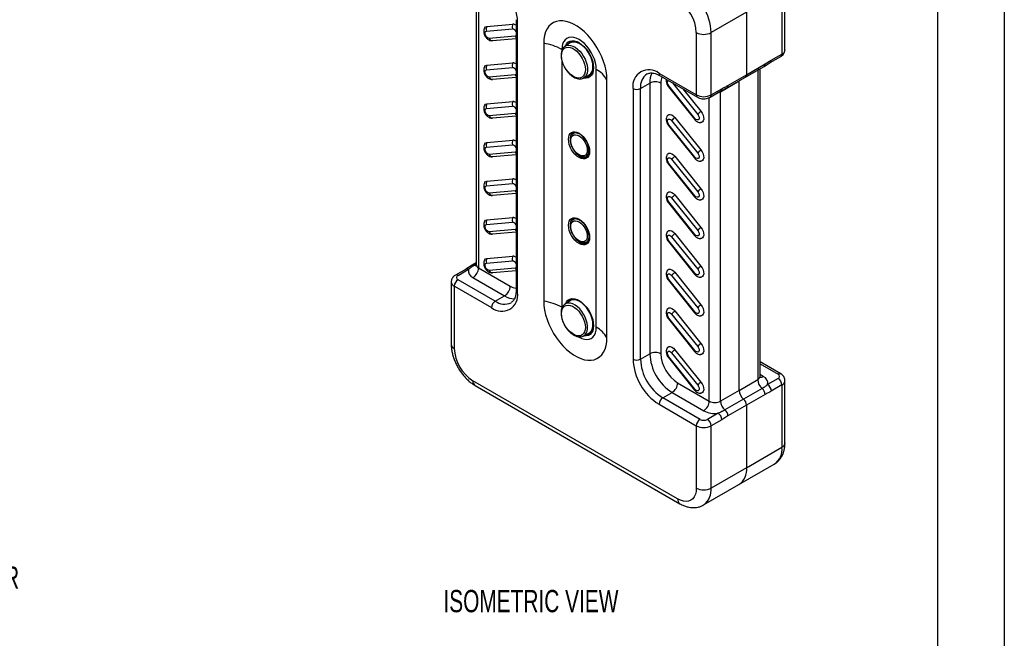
# Model space of a CAD drawing. Header units: millimetres. Extents: x 0 to 559, y 0 to 432.
# Tile 4 of 5: x 372 to 559, y 221 to 339. Entities that reach past the tile are written whole.
import ezdxf

# ---------------------------------------------------------------- set-up
doc = ezdxf.new("R2010")
doc.units = ezdxf.units.MM
doc.header["$LTSCALE"] = 2
doc.layers.add('DIMENSIONS', color=140, linetype='Continuous', lineweight=25)
doc.layers.add('TEXT', color=140, linetype='Continuous', lineweight=25)
doc.styles.add('SLDTEXTSTYLE0', font='TXT', dxfattribs={"width": 0.7})

msp = doc.modelspace()

# ---------------------------------------------------------------- linework, layer by layer
at = {"color": 7, "linetype": 'Continuous'}
msp.add_line((558.8, 431.81), (558.8, 0.01), dxfattribs=at)
for p, q in [((458.49, 348.33), (458.49, 292.27)), ((458.92, 348.07), (458.92, 291.66)), ((517.14, 333.1), (517.14, 344.94)), ((516.55, 344.13), (516.55, 332.29)), ((466.06, 338.82), (466.06, 287.37)), ((509.84, 340.25), (503.12, 336.37)), ((509.84, 340.25), (509.84, 328.37)), ((460.42, 336.65), (465.37, 337.09)), ((460.52, 337.53), (465.47, 337.97)), ((466.35, 286.97), (466.35, 338.41)), ((465.91, 335.71), (460.96, 335.27)), ((461.58, 334.79), (461.34, 334.81)), ((466.06, 335.19), (461.58, 334.79)), ((466.06, 335.77), (465.91, 335.71)), ((500.29, 336.37), (500.29, 324.53)), ((503.12, 324.53), (503.12, 336.37)), ((471.3, 334.33), (471.3, 285.33)), ((474.74, 333.15), (474.74, 332.95)), ((475.34, 333.76), (475.38, 333.79)), ((476.36, 334.39), (475.38, 333.79)), ((474.74, 331.07), (474.74, 284.16)), ((513.37, 330.41), (514.54, 331.13)), ((514.34, 330.67), (516.35, 331.83)), ((514.54, 331.13), (516.55, 332.29)), ((460.42, 329.3), (465.37, 329.74)), ((460.52, 330.18), (465.47, 330.62)), ((481.29, 280.38), (481.29, 329.38)), ((511.96, 329.22), (508.42, 327.18)), ((509.63, 327.91), (513.16, 329.95)), ((509.84, 328.37), (513.37, 330.41)), ((511.96, 329.22), (511.96, 329.25)), ((511.96, 329.22), (511.96, 270.43)), ((512.4, 271.05), (512.4, 329.51)), ((513.16, 329.95), (514.34, 330.67)), ((465.91, 328.36), (460.96, 327.92)), ((461.58, 327.45), (461.34, 327.46)), ((466.06, 327.85), (461.58, 327.45)), ((466.06, 328.42), (465.91, 328.36)), ((478.89, 327.72), (479.9, 328.26)), ((483.32, 278.39), (483.32, 327.39)), ((500.29, 324.53), (493.22, 328.61)), ((493.43, 328.15), (500.5, 324.07)), ((506.09, 325.87), (509.63, 327.91)), ((506.3, 326.33), (509.84, 328.37)), ((488.27, 325.75), (488.27, 274.31)), ((489.68, 325.75), (491.45, 326.77)), ((489.68, 274.31), (489.68, 325.75)), ((491.45, 326.77), (491.45, 275.33)), ((493.57, 326.77), (493.57, 275.33)), ((495.01, 326.05), (499.96, 319.89)), ((500.02, 320.07), (495.07, 326.22)), ((495.75, 326.82), (500.56, 320.83)), ((497.76, 325.65), (501.17, 321.41)), ((503.12, 324.53), (505.13, 325.69)), ((504.89, 325.14), (508.42, 327.18)), ((504.91, 325.23), (506.09, 325.87)), ((508.42, 327.18), (508.42, 327.21)), ((508.42, 268.39), (508.42, 327.18)), ((502.77, 266.35), (502.77, 324)), ((502.91, 324.07), (504.92, 325.23)), ((504.89, 325.22), (504.89, 325.14)), ((504.89, 266.35), (504.89, 325.14)), ((460.42, 321.95), (465.37, 322.39)), ((460.52, 322.83), (465.47, 323.27)), ((465.91, 321.01), (460.96, 320.57)), ((461.58, 320.1), (461.34, 320.12)), ((466.06, 320.5), (461.58, 320.1)), ((466.06, 321.07), (465.91, 321.01)), ((496.22, 320.21), (501.17, 314.06)), ((495.01, 318.7), (499.96, 312.54)), ((500.02, 312.72), (495.07, 318.87)), ((495.61, 319.64), (500.56, 313.48)), ((460.42, 314.6), (465.37, 315.04)), ((460.52, 315.48), (465.47, 315.92)), ((465.91, 313.66), (460.96, 313.22)), ((461.58, 312.75), (461.34, 312.77)), ((466.06, 313.15), (461.58, 312.75)), ((466.06, 313.72), (465.91, 313.66)), ((478.16, 312.87), (478.02, 312.63)), ((496.22, 312.86), (501.17, 306.71)), ((495.01, 311.35), (499.96, 305.19)), ((500.02, 305.37), (495.07, 311.52)), ((495.61, 312.29), (500.56, 306.13)), ((460.42, 307.25), (465.37, 307.7)), ((460.52, 308.13), (465.47, 308.58)), ((465.91, 306.31), (460.96, 305.87)), ((461.58, 305.4), (461.34, 305.42)), ((466.06, 305.8), (461.58, 305.4)), ((466.06, 306.37), (465.91, 306.31)), ((495.61, 304.94), (500.56, 298.78)), ((496.22, 305.52), (501.17, 299.36)), ((495.01, 304), (499.96, 297.84)), ((500.02, 298.02), (495.07, 304.18)), ((460.52, 300.78), (465.47, 301.23)), ((460.42, 299.9), (465.37, 300.35)), ((465.91, 298.96), (460.96, 298.52)), ((461.58, 298.05), (461.34, 298.07)), ((466.06, 298.45), (461.58, 298.05)), ((466.06, 299.02), (465.91, 298.96)), ((495.61, 297.59), (500.56, 291.43)), ((496.22, 298.17), (501.17, 292.01)), ((478.02, 296.3), (478.16, 296.54)), ((495.01, 296.65), (499.96, 290.49)), ((500.02, 290.67), (495.07, 296.83)), ((460.52, 293.43), (465.47, 293.88)), ((457.72, 292.16), (456.54, 291.44)), ((458.49, 292.6), (457.72, 292.16)), ((458.08, 292.17), (458.49, 292.41)), ((460.42, 292.56), (465.37, 293)), ((456.55, 291.44), (454.54, 290.28)), ((455.04, 290.23), (457.04, 291.39)), ((458.92, 291.66), (464.94, 288.19)), ((465.91, 291.62), (460.96, 291.17)), ((461.58, 290.7), (461.34, 290.72)), ((466.06, 291.1), (461.58, 290.7)), ((466.06, 291.67), (465.91, 291.62)), ((495.61, 290.24), (500.56, 284.08)), ((496.22, 290.82), (501.17, 284.66)), ((453.74, 289.01), (453.74, 277.17)), ((454.33, 276.35), (454.33, 288.19)), ((454.33, 288.19), (461.4, 284.11)), ((462.11, 285.33), (455.04, 289.41)), ((457.86, 289.82), (463.87, 286.35)), ((495.01, 289.3), (499.96, 283.15)), ((500.02, 283.32), (495.07, 289.48)), ((462.11, 285.33), (463.87, 286.35)), ((475.38, 284.8), (475.32, 284.76)), ((476.36, 285.4), (475.38, 284.8)), ((474.74, 284.16), (474.75, 284.03)), ((495.61, 282.89), (500.56, 276.73)), ((496.22, 283.47), (501.17, 277.31)), ((495.01, 281.95), (499.96, 275.8)), ((500.02, 275.97), (495.07, 282.13)), ((478.89, 278.72), (479.9, 279.27)), ((478.89, 278.72), (478.96, 278.77)), ((489.68, 274.31), (491.45, 275.33)), ((495.61, 275.54), (500.56, 269.39)), ((496.22, 276.12), (501.17, 269.96)), ((495.01, 274.61), (499.96, 268.45)), ((500.02, 268.62), (495.07, 274.78)), ((516.35, 271.5), (512.4, 273.78)), ((512.4, 273.44), (515.85, 271.45)), ((513.02, 271.05), (512.4, 271.4)), ((496.75, 247.77), (457.86, 270.23)), ((496.75, 269.82), (502.77, 266.35)), ((508.42, 268.39), (511.96, 270.43)), ((515.85, 270.64), (513.84, 269.48)), ((516.55, 269.41), (514.54, 268.25)), ((516.55, 269.41), (516.55, 257.57)), ((517.14, 258.39), (517.14, 270.23)), ((458.28, 269.31), (497.17, 246.86)), ((493.93, 266.96), (495.69, 267.98)), ((495.69, 267.98), (501.7, 264.51)), ((508.42, 268.39), (504.89, 266.35)), ((512.81, 268.74), (509.27, 266.7)), ((513.37, 267.62), (509.84, 265.58)), ((493.22, 265.74), (500.29, 261.66)), ((501, 262.88), (493.93, 266.96)), ((509.27, 266.7), (505.74, 264.66)), ((504.42, 264.04), (502.41, 262.88)), ((509.84, 265.58), (506.3, 263.53)), ((509.84, 265.58), (509.84, 253.69)), ((505.13, 262.82), (503.12, 261.66)), ((506.3, 263.53), (505.13, 262.82)), ((500.29, 261.66), (500.29, 249.82)), ((503.12, 249.82), (503.12, 261.66)), ((509.84, 253.69), (516.55, 257.57)), ((509.84, 253.69), (503.12, 249.82)), ((508.39, 250.49), (515.1, 254.37)), ((501.67, 246.61), (508.39, 250.49))]:
    msp.add_line(p, q)
at = {"flags": 128}
for points in [[(483.32, 327.39), (483.28, 328.22), (483.16, 329.08), (482.96, 329.97), (482.68, 330.87), (482.33, 331.77), (481.91, 332.66), (481.43, 333.52), (480.9, 334.35), (480.31, 335.13), (479.69, 335.85), (479.03, 336.51), (478.35, 337.09), (477.66, 337.58), (476.96, 337.99), (476.27, 338.29), (475.59, 338.5), (474.93, 338.6), (474.3, 338.6), (473.72, 338.5), (473.18, 338.29), (472.71, 337.98), (472.29, 337.57), (471.94, 337.07), (471.66, 336.49), (471.46, 335.83), (471.34, 335.11), (471.3, 334.33)], [(460.11, 337.27), (460.28, 337.45), (460.52, 337.53)], [(460.96, 335.27), (460.76, 335.3), (460.55, 335.44), (460.37, 335.65), (460.23, 335.92), (460.16, 336.18), (460.17, 336.42), (460.27, 336.58), (460.42, 336.65)], [(481.29, 329.38), (481.25, 329.99), (481.13, 330.64), (480.93, 331.3), (480.66, 331.96), (480.33, 332.6), (479.94, 333.21), (479.5, 333.77), (479.03, 334.27), (478.53, 334.7), (478.02, 335.04), (477.5, 335.29), (477.01, 335.44), (476.53, 335.49), (476.09, 335.43), (475.7, 335.27), (475.37, 335.01), (475.1, 334.66), (474.9, 334.23), (474.79, 333.72), (474.74, 333.15)], [(475.41, 333.81), (475.43, 333.85), (475.63, 334.24), (475.9, 334.53), (476.24, 334.73), (476.64, 334.82), (477.07, 334.8), (477.54, 334.68), (478.02, 334.45)], [(474.69, 331.96), (474.73, 332.42), (474.84, 332.82), (475.03, 333.14), (475.28, 333.38), (475.59, 333.53), (475.95, 333.58), (476.34, 333.53), (476.75, 333.38), (477.17, 333.14), (477.58, 332.81), (477.97, 332.41), (478.32, 331.95), (478.63, 331.45), (478.88, 330.92), (479.07, 330.38), (479.19, 329.85), (479.22, 329.34), (479.19, 328.88), (479.07, 328.48), (478.88, 328.16), (478.63, 327.92), (478.32, 327.77), (477.97, 327.72), (477.58, 327.77), (477.17, 327.92), (476.75, 328.16), (476.34, 328.49), (475.95, 328.89), (475.59, 329.35), (475.28, 329.86), (475.03, 330.39), (474.84, 330.93), (474.73, 331.46), (474.69, 331.96)], [(475.38, 333.79), (475.62, 333.9), (475.99, 333.97), (476.4, 333.94), (476.83, 333.8), (477.27, 333.57), (477.71, 333.24), (478.14, 332.84), (478.53, 332.37), (478.88, 331.85), (479.17, 331.3), (479.4, 330.72), (479.55, 330.15), (479.63, 329.6), (479.63, 329.09), (479.55, 328.63), (479.4, 328.24), (479.17, 327.93), (478.89, 327.72)], [(478.09, 334.41), (477.7, 334.58), (477.26, 334.7), (476.85, 334.72), (476.48, 334.63), (476.15, 334.44), (475.89, 334.16), (475.83, 334.07)], [(480.66, 329.9), (480.62, 330.42), (480.51, 330.98), (480.33, 331.54), (480.08, 332.1), (479.77, 332.63), (479.41, 333.13), (479.01, 333.57), (478.59, 333.94), (478.16, 334.24), (477.72, 334.44), (477.3, 334.56), (476.91, 334.57), (476.55, 334.49), (476.36, 334.39)], [(478.02, 334.45), (478.5, 334.12), (478.96, 333.71), (479.4, 333.23), (479.79, 332.68), (480.13, 332.09), (480.4, 331.48), (480.61, 330.86), (480.73, 330.25), (480.77, 329.67), (480.73, 329.14), (480.61, 328.68), (480.4, 328.29), (480.13, 328), (479.79, 327.8), (479.4, 327.71), (478.96, 327.73), (478.92, 327.73)], [(460.11, 329.92), (460.28, 330.1), (460.52, 330.18)], [(460.96, 327.92), (460.76, 327.95), (460.55, 328.09), (460.37, 328.31), (460.23, 328.57), (460.16, 328.83), (460.17, 329.07), (460.27, 329.23), (460.42, 329.3)], [(512.16, 329.37), (512.14, 329.36), (511.96, 329.22)], [(478.89, 327.72), (478.88, 327.71), (478.85, 327.7)], [(495.07, 326.22), (494.92, 326.47), (494.82, 326.74), (494.81, 326.99), (494.88, 327.18), (494.97, 327.26)], [(495.01, 326.05), (495.01, 326.05), (495.01, 326.08), (495.01, 326.12), (495.04, 326.17), (495.07, 326.22)], [(504.89, 325.14), (504.66, 325.03), (504.47, 324.97)], [(460.11, 322.58), (460.28, 322.75), (460.52, 322.83)], [(460.96, 320.57), (460.76, 320.61), (460.55, 320.74), (460.37, 320.96), (460.23, 321.22), (460.16, 321.49), (460.17, 321.72), (460.27, 321.88), (460.42, 321.95)], [(494.75, 320.57), (494.86, 320.7), (495.08, 320.81), (495.35, 320.82), (495.64, 320.71), (495.94, 320.51), (496.22, 320.21)], [(495.07, 318.87), (494.92, 319.12), (494.82, 319.39), (494.81, 319.64), (494.88, 319.83), (495.01, 319.93), (495.2, 319.93), (495.41, 319.83), (495.61, 319.64)], [(500.02, 320.07), (499.99, 320.01), (499.96, 319.96), (499.96, 319.92), (499.96, 319.9), (499.96, 319.89)], [(500.56, 320.83), (500.72, 320.58), (500.81, 320.31), (500.82, 320.06), (500.75, 319.87), (500.62, 319.77), (500.43, 319.77), (500.22, 319.87), (500.02, 320.07)], [(501.17, 321.41), (501.41, 321.05), (501.59, 320.67), (501.69, 320.28), (501.7, 319.92), (501.63, 319.63), (501.48, 319.41), (501.26, 319.3), (501.12, 319.28)], [(495.01, 318.7), (495.01, 318.7), (495.01, 318.73), (495.01, 318.77), (495.04, 318.82), (495.07, 318.87)], [(478.02, 312.63), (477.63, 312.9), (477.25, 313.24), (476.91, 313.66), (476.6, 314.12), (476.36, 314.61), (476.17, 315.12), (476.06, 315.61), (476.02, 316.09), (476.06, 316.51), (476.17, 316.88), (476.36, 317.17), (476.6, 317.38), (476.91, 317.49), (477.25, 317.51), (477.63, 317.42), (478.02, 317.24)], [(478.09, 317.2), (477.77, 317.33), (477.4, 317.41), (477.07, 317.38), (476.78, 317.25), (476.55, 317.01), (476.39, 316.7), (476.31, 316.3), (476.31, 315.86), (476.39, 315.37), (476.55, 314.87), (476.65, 314.64)], [(476.45, 315.84), (476.49, 316.21), (476.61, 316.53), (476.79, 316.76), (477.04, 316.91), (477.34, 316.95), (477.67, 316.89), (478.02, 316.74), (478.36, 316.49), (478.69, 316.17), (478.99, 315.78), (479.24, 315.35), (479.42, 314.9), (479.54, 314.46), (479.58, 314.03), (479.54, 313.65), (479.42, 313.34), (479.24, 313.1), (478.99, 312.96), (478.69, 312.92), (478.36, 312.97), (478.02, 313.13), (477.67, 313.37), (477.34, 313.7), (477.04, 314.08), (476.79, 314.51), (476.61, 314.96), (476.49, 315.41), (476.45, 315.84)], [(478.96, 312.74), (479.19, 312.77), (479.47, 312.9), (479.68, 313.12), (479.83, 313.42), (479.91, 313.79), (479.91, 314.22), (479.83, 314.68), (479.68, 315.15), (479.47, 315.62), (479.19, 316.06), (478.87, 316.46), (478.52, 316.79), (478.16, 317.05), (477.79, 317.22), (477.44, 317.29), (477.12, 317.26), (476.85, 317.13), (476.63, 316.91), (476.56, 316.79)], [(478.02, 317.24), (478.41, 316.97), (478.78, 316.62), (479.13, 316.21), (479.43, 315.75), (479.68, 315.26), (479.86, 314.75), (479.98, 314.25), (480.01, 313.78), (479.98, 313.35), (479.86, 312.99), (479.68, 312.69), (479.43, 312.49), (479.13, 312.37), (478.78, 312.36), (478.41, 312.45), (478.02, 312.63)], [(460.11, 315.23), (460.28, 315.4), (460.52, 315.48)], [(460.96, 313.22), (460.76, 313.26), (460.55, 313.39), (460.37, 313.61), (460.23, 313.87), (460.16, 314.14), (460.17, 314.37), (460.27, 314.53), (460.42, 314.6)], [(494.75, 313.22), (494.86, 313.35), (495.08, 313.46), (495.35, 313.47), (495.64, 313.36), (495.94, 313.16), (496.22, 312.86)], [(495.07, 311.52), (494.92, 311.77), (494.82, 312.05), (494.81, 312.29), (494.88, 312.48), (495.01, 312.59), (495.2, 312.58), (495.41, 312.48), (495.61, 312.29)], [(500.02, 312.72), (499.99, 312.66), (499.96, 312.61), (499.96, 312.57), (499.96, 312.55), (499.96, 312.54)], [(500.56, 313.48), (500.72, 313.23), (500.81, 312.96), (500.82, 312.71), (500.75, 312.52), (500.62, 312.42), (500.43, 312.42), (500.22, 312.52), (500.02, 312.72)], [(501.17, 314.06), (501.41, 313.7), (501.59, 313.32), (501.69, 312.93), (501.7, 312.58), (501.63, 312.28), (501.48, 312.06), (501.26, 311.95), (501.12, 311.93)], [(495.01, 311.35), (495.01, 311.36), (495.01, 311.38), (495.01, 311.42), (495.04, 311.47), (495.07, 311.52)], [(460.11, 307.88), (460.28, 308.05), (460.52, 308.13)], [(460.96, 305.87), (460.76, 305.91), (460.55, 306.04), (460.37, 306.26), (460.23, 306.52), (460.16, 306.79), (460.17, 307.02), (460.27, 307.18), (460.42, 307.25)], [(494.75, 305.87), (494.86, 306), (495.08, 306.11), (495.35, 306.12), (495.64, 306.01), (495.94, 305.81), (496.22, 305.52)], [(495.07, 304.18), (494.92, 304.43), (494.82, 304.7), (494.81, 304.95), (494.88, 305.14), (495.01, 305.24), (495.2, 305.24), (495.41, 305.13), (495.61, 304.94)], [(500.02, 305.37), (499.99, 305.31), (499.96, 305.26), (499.96, 305.23), (499.96, 305.2), (499.96, 305.19)], [(500.56, 306.13), (500.72, 305.88), (500.81, 305.61), (500.82, 305.36), (500.75, 305.17), (500.62, 305.07), (500.43, 305.07), (500.22, 305.18), (500.02, 305.37)], [(501.17, 306.71), (501.41, 306.36), (501.59, 305.97), (501.69, 305.58), (501.7, 305.23), (501.63, 304.93), (501.48, 304.71), (501.26, 304.6), (501.12, 304.58)], [(495.01, 304), (495.01, 304.01), (495.01, 304.03), (495.01, 304.07), (495.04, 304.12), (495.07, 304.18)], [(478.02, 296.3), (477.63, 296.57), (477.25, 296.91), (476.91, 297.33), (476.6, 297.79), (476.36, 298.28), (476.17, 298.79), (476.06, 299.28), (476.02, 299.76), (476.06, 300.18), (476.17, 300.55), (476.36, 300.84), (476.6, 301.05), (476.91, 301.16), (477.25, 301.17), (477.63, 301.09), (478.02, 300.91)], [(460.11, 300.53), (460.28, 300.71), (460.52, 300.78)], [(460.96, 298.52), (460.76, 298.56), (460.55, 298.69), (460.37, 298.91), (460.23, 299.17), (460.16, 299.44), (460.17, 299.67), (460.27, 299.84), (460.42, 299.9)], [(478.09, 300.87), (477.77, 301), (477.4, 301.08), (477.07, 301.05), (476.78, 300.91), (476.55, 300.68), (476.39, 300.37), (476.31, 299.97), (476.31, 299.53), (476.39, 299.04), (476.55, 298.54), (476.65, 298.31)], [(476.45, 299.5), (476.49, 299.88), (476.61, 300.2), (476.79, 300.43), (477.04, 300.58), (477.34, 300.62), (477.67, 300.56), (478.02, 300.41), (478.36, 300.16), (478.69, 299.84), (478.99, 299.45), (479.24, 299.02), (479.42, 298.57), (479.54, 298.12), (479.58, 297.7), (479.54, 297.32), (479.42, 297.01), (479.24, 296.77), (478.99, 296.63), (478.69, 296.59), (478.36, 296.64), (478.02, 296.8), (477.67, 297.04), (477.34, 297.37), (477.04, 297.75), (476.79, 298.18), (476.61, 298.63), (476.49, 299.08), (476.45, 299.5)], [(479.92, 297.67), (479.88, 298.11), (479.77, 298.58), (479.58, 299.06), (479.34, 299.52), (479.04, 299.94), (478.7, 300.31), (478.34, 300.6), (477.97, 300.81), (477.61, 300.93), (477.28, 300.96), (476.98, 300.88), (476.73, 300.7), (476.56, 300.47)], [(478.02, 300.91), (478.41, 300.64), (478.78, 300.29), (479.13, 299.88), (479.43, 299.42), (479.68, 298.93), (479.86, 298.42), (479.98, 297.92), (480.01, 297.45), (479.98, 297.02), (479.86, 296.65), (479.68, 296.36), (479.43, 296.16), (479.13, 296.04), (478.78, 296.03), (478.41, 296.12), (478.02, 296.3)], [(501.17, 299.36), (501.41, 299.01), (501.59, 298.62), (501.69, 298.23), (501.7, 297.88), (501.63, 297.58), (501.48, 297.37), (501.26, 297.25), (501.12, 297.23)], [(494.75, 298.52), (494.86, 298.65), (495.08, 298.77), (495.35, 298.77), (495.64, 298.67), (495.94, 298.46), (496.22, 298.17)], [(495.07, 296.83), (494.92, 297.08), (494.82, 297.35), (494.81, 297.6), (494.88, 297.79), (495.01, 297.89), (495.2, 297.89), (495.41, 297.78), (495.61, 297.59)], [(500.02, 298.02), (499.99, 297.96), (499.96, 297.92), (499.96, 297.88), (499.96, 297.85), (499.96, 297.84)], [(500.56, 298.78), (500.72, 298.53), (500.81, 298.26), (500.82, 298.01), (500.75, 297.82), (500.62, 297.72), (500.43, 297.72), (500.22, 297.83), (500.02, 298.02)], [(495.01, 296.65), (495.01, 296.66), (495.01, 296.69), (495.01, 296.72), (495.04, 296.77), (495.07, 296.83)], [(460.11, 293.18), (460.28, 293.36), (460.52, 293.43)], [(460.96, 291.17), (460.76, 291.21), (460.55, 291.35), (460.37, 291.56), (460.23, 291.82), (460.16, 292.09), (460.17, 292.32), (460.27, 292.49), (460.42, 292.56)], [(501.17, 292.01), (501.41, 291.66), (501.59, 291.27), (501.69, 290.89), (501.7, 290.53), (501.63, 290.23), (501.48, 290.02), (501.26, 289.9), (501.12, 289.89)], [(494.75, 291.17), (494.86, 291.3), (495.08, 291.42), (495.35, 291.42), (495.64, 291.32), (495.94, 291.11), (496.22, 290.82)], [(495.07, 289.48), (494.92, 289.73), (494.82, 290), (494.81, 290.25), (494.88, 290.44), (495.01, 290.54), (495.2, 290.54), (495.41, 290.43), (495.61, 290.24)], [(500.02, 290.67), (499.99, 290.61), (499.96, 290.57), (499.96, 290.53), (499.96, 290.5), (499.96, 290.49)], [(500.56, 291.43), (500.72, 291.18), (500.81, 290.91), (500.82, 290.66), (500.75, 290.47), (500.62, 290.37), (500.43, 290.37), (500.22, 290.48), (500.02, 290.67)], [(495.01, 289.3), (495.01, 289.31), (495.01, 289.34), (495.01, 289.37), (495.04, 289.42), (495.07, 289.48)], [(471.3, 285.33), (471.34, 284.5), (471.46, 283.64), (471.66, 282.75), (471.94, 281.85), (472.29, 280.95), (472.71, 280.06), (473.18, 279.2), (473.72, 278.37), (474.3, 277.59), (474.93, 276.86), (475.59, 276.21), (476.27, 275.63), (476.96, 275.14), (477.66, 274.73), (478.35, 274.43), (479.03, 274.22), (479.69, 274.12), (480.31, 274.12), (480.9, 274.22), (481.43, 274.43), (481.91, 274.74), (482.33, 275.15), (482.68, 275.65), (482.96, 276.23), (483.16, 276.89), (483.28, 277.61), (483.32, 278.39)], [(474.69, 282.97), (474.73, 283.43), (474.84, 283.83), (475.03, 284.15), (475.28, 284.39), (475.59, 284.54), (475.95, 284.59), (476.34, 284.54), (476.75, 284.39), (477.17, 284.15), (477.58, 283.82), (477.97, 283.42), (478.32, 282.96), (478.63, 282.46), (478.88, 281.92), (479.07, 281.38), (479.19, 280.85), (479.22, 280.35), (479.19, 279.89), (479.07, 279.49), (478.88, 279.17), (478.63, 278.93), (478.32, 278.78), (477.97, 278.73), (477.58, 278.78), (477.17, 278.93), (476.75, 279.17), (476.34, 279.5), (475.95, 279.9), (475.59, 280.36), (475.28, 280.86), (475.03, 281.39), (474.84, 281.93), (474.73, 282.47), (474.69, 282.97)], [(478.96, 278.77), (479.17, 278.94), (479.4, 279.25), (479.55, 279.64), (479.63, 280.1), (479.63, 280.61), (479.55, 281.16), (479.4, 281.73), (479.17, 282.3), (478.88, 282.86), (478.53, 283.38), (478.14, 283.85), (477.71, 284.25), (477.27, 284.58), (476.83, 284.81), (476.4, 284.94), (475.99, 284.98), (475.62, 284.91), (475.38, 284.8)], [(475.41, 284.82), (475.43, 284.86), (475.63, 285.24), (475.9, 285.54), (476.24, 285.73), (476.64, 285.83), (477.07, 285.81), (477.54, 285.68), (478.02, 285.46)], [(478.09, 285.41), (477.7, 285.59), (477.26, 285.71), (476.85, 285.72), (476.48, 285.64), (476.15, 285.45), (475.89, 285.17), (475.83, 285.08)], [(479.9, 279.27), (480.08, 279.39), (480.33, 279.66), (480.51, 280.01), (480.62, 280.43), (480.66, 280.91), (480.62, 281.43), (480.51, 281.98), (480.33, 282.55), (480.08, 283.1), (479.77, 283.64), (479.41, 284.13), (479.01, 284.58), (478.59, 284.95), (478.16, 285.25), (477.72, 285.45), (477.3, 285.57), (476.91, 285.58), (476.55, 285.5), (476.36, 285.4)], [(478.02, 285.46), (478.5, 285.13), (478.96, 284.72), (479.4, 284.23), (479.79, 283.69), (480.13, 283.1), (480.4, 282.49), (480.61, 281.86), (480.73, 281.26), (480.77, 280.68), (480.73, 280.15), (480.61, 279.69), (480.4, 279.3), (480.13, 279.01), (479.79, 278.81), (479.4, 278.72), (478.96, 278.73), (478.92, 278.74)], [(501.17, 284.66), (501.41, 284.31), (501.59, 283.92), (501.69, 283.54), (501.7, 283.18), (501.63, 282.88), (501.48, 282.67), (501.26, 282.55), (501.12, 282.54)], [(494.75, 283.82), (494.86, 283.95), (495.08, 284.07), (495.35, 284.07), (495.64, 283.97), (495.94, 283.76), (496.22, 283.47)], [(495.07, 282.13), (494.92, 282.38), (494.82, 282.65), (494.81, 282.9), (494.88, 283.09), (495.01, 283.19), (495.2, 283.19), (495.41, 283.08), (495.61, 282.89)], [(500.02, 283.32), (499.99, 283.26), (499.96, 283.22), (499.96, 283.18), (499.96, 283.15), (499.96, 283.15)], [(500.56, 284.08), (500.72, 283.83), (500.81, 283.56), (500.82, 283.31), (500.75, 283.12), (500.62, 283.02), (500.43, 283.02), (500.22, 283.13), (500.02, 283.32)], [(495.01, 281.95), (495.01, 281.96), (495.01, 281.99), (495.01, 282.03), (495.04, 282.07), (495.07, 282.13)], [(477.85, 278.59), (478.02, 278.49), (478.53, 278.24), (479.03, 278.09), (479.5, 278.05), (479.94, 278.1), (480.33, 278.26), (480.66, 278.52), (480.93, 278.87), (481.13, 279.31), (481.25, 279.82), (481.29, 280.38)], [(501.17, 277.31), (501.41, 276.96), (501.59, 276.57), (501.69, 276.19), (501.7, 275.83), (501.63, 275.53), (501.48, 275.32), (501.26, 275.2), (501.12, 275.19)], [(494.75, 276.48), (494.86, 276.6), (495.08, 276.72), (495.35, 276.72), (495.64, 276.62), (495.94, 276.41), (496.22, 276.12)], [(495.07, 274.78), (494.92, 275.03), (494.82, 275.3), (494.81, 275.55), (494.88, 275.74), (495.01, 275.84), (495.2, 275.84), (495.41, 275.74), (495.61, 275.54)], [(500.02, 275.97), (499.99, 275.92), (499.96, 275.87), (499.96, 275.83), (499.96, 275.8), (499.96, 275.8)], [(500.56, 276.73), (500.72, 276.48), (500.81, 276.21), (500.82, 275.97), (500.75, 275.78), (500.62, 275.67), (500.43, 275.68), (500.22, 275.78), (500.02, 275.97)], [(495.01, 274.61), (495.01, 274.61), (495.01, 274.64), (495.01, 274.68), (495.04, 274.72), (495.07, 274.78)], [(500.56, 269.39), (500.72, 269.14), (500.81, 268.87), (500.82, 268.62), (500.75, 268.43), (500.62, 268.32), (500.43, 268.33), (500.22, 268.43), (500.02, 268.62)], [(501.17, 269.96), (501.41, 269.61), (501.59, 269.23), (501.69, 268.84), (501.7, 268.48), (501.63, 268.18), (501.48, 267.97), (501.26, 267.86), (501.12, 267.84)], [(499.96, 268.45), (499.96, 268.45), (499.96, 268.48), (499.96, 268.52), (499.99, 268.57), (500.02, 268.62)], [(500.29, 249.82), (500.25, 249.2), (500.12, 248.65), (499.91, 248.19), (499.62, 247.81), (499.25, 247.53), (498.83, 247.35), (498.36, 247.29), (497.85, 247.34), (497.31, 247.51), (496.75, 247.77)]]:
    msp.add_lwpolyline(points, dxfattribs=at)
for centre, radius, start, end in [((455.6, 337.92), 10.76, 2.6055, 57.3945), ((492.37, 335.88), 10.76, 2.6055, 57.3945), ((492.67, 336.05), 7.63, 2.3869, 57.6131), ((466.56, 338.87), 0.503, 185.8602, 245.6109), ((461.3, 337), 0.947, 146.2328, 201.9128), ((466.25, 337.44), 0.947, 146.2328, 201.9128), ((465.25, 336.23), 0.865, 21.6883, 81.917), ((465.47, 336.93), 1.04, 55.8878, 90.3964), ((461.6, 335.46), 0.666, 196.9203, 268.1721), ((466.71, 336.01), 0.858, 200.8364, 220.1507), ((501.7, 339.1), 3.07, 242.6097, 297.3903), ((469.75, 324.12), 10.33, 61.052, 81.3556), ((516.14, 333.2), 1.01, 294.3747, 354.3052), ((514.07, 331.07), 0.479, 303.954, 7.2661), ((516.06, 332.23), 0.493, 305.0133, 6.2988), ((461.3, 329.65), 0.947, 146.2328, 201.9128), ((466.25, 330.1), 0.947, 146.2328, 201.9128), ((465.25, 328.89), 0.865, 21.6883, 81.917), ((465.47, 329.58), 1.04, 55.8878, 90.3964), ((479.18, 329.56), 1.6, 276.1585, 6.8813), ((478.91, 329.72), 1.77, 304.1964, 5.7858), ((478.96, 324.97), 4.98, 29.0295, 62.1771), ((491.29, 326.24), 3.06, 50.7967, 189.214), ((512.88, 330.35), 0.491, 304.8944, 6.4178), ((461.6, 328.11), 0.666, 196.9203, 268.1721), ((466.71, 328.66), 0.858, 200.8364, 220.1507), ((492.66, 326.06), 2.99, 125.2519, 185.9392), ((495.21, 326.92), 3.77, 151.8334, 182.229), ((493.7, 328.55), 0.48, 172.7442, 235.9436), ((496.64, 326.85), 3.07, 158.94, 181.372), ((509.35, 328.31), 0.491, 304.8944, 6.4178), ((488.98, 327.12), 1.54, 242.6097, 297.3903), ((492.51, 324.73), 2.31, 62.6097, 117.3903), ((504.64, 325.64), 0.493, 305.0133, 6.2988), ((505.81, 326.27), 0.491, 304.6585, 6.4399), ((501.7, 327.26), 3.07, 242.6097, 297.3903), ((500.79, 324.48), 0.503, 174.3804, 234.2934), ((502.63, 324.48), 0.492, 304.7627, 6.3217), ((461.3, 322.3), 0.947, 146.2328, 201.9128), ((466.25, 322.75), 0.947, 146.2328, 201.9128), ((465.25, 321.54), 0.865, 21.6883, 81.917), ((465.47, 322.23), 1.04, 55.8878, 90.3964), ((461.6, 320.76), 0.666, 196.9203, 268.1721), ((466.71, 321.32), 0.858, 200.8364, 220.1507), ((497.85, 317.87), 2.85, 124.6444, 141.6503), ((502.8, 319.06), 2.85, 124.6444, 141.6503), ((461.3, 314.96), 0.947, 146.2328, 201.9128), ((466.25, 315.4), 0.947, 146.2328, 201.9128), ((465.25, 314.19), 0.865, 21.6883, 81.917), ((465.47, 314.88), 1.04, 55.8878, 90.3964), ((461.6, 313.41), 0.666, 196.9203, 268.1721), ((466.71, 313.97), 0.858, 200.8364, 220.1507), ((479.93, 315.8), 3.43, 220.0075, 238.7963), ((478.88, 313.75), 1.14, 230.6875, 5.6129), ((497.85, 310.52), 2.85, 124.6444, 141.6503), ((502.8, 311.71), 2.85, 124.6444, 141.6503), ((461.3, 307.61), 0.947, 146.2328, 201.9128), ((466.25, 308.05), 0.947, 146.2328, 201.9128), ((465.25, 306.84), 0.865, 21.6883, 81.917), ((465.47, 307.53), 1.04, 55.8878, 90.3964), ((461.6, 306.06), 0.666, 196.9203, 268.1721), ((466.71, 306.62), 0.858, 200.8364, 220.1507), ((497.85, 303.17), 2.85, 124.6444, 141.6503), ((502.8, 304.36), 2.85, 124.6444, 141.6503), ((466.25, 300.7), 0.947, 146.2328, 201.9128), ((465.47, 300.19), 1.04, 55.8878, 90.3964), ((461.3, 300.26), 0.947, 146.2328, 201.9128), ((465.25, 299.49), 0.865, 21.6883, 81.917), ((502.8, 297.01), 2.85, 124.6444, 141.6503), ((461.6, 298.72), 0.666, 196.9203, 268.1721), ((466.71, 299.27), 0.858, 200.8364, 220.1507), ((478.88, 297.42), 1.14, 230.6875, 5.6129), ((478.86, 297.48), 1.08, 277.153, 9.8362), ((497.85, 295.82), 2.85, 124.6444, 141.6503), ((479.93, 299.47), 3.43, 220.0074, 238.7963), ((466.25, 293.35), 0.947, 146.2328, 201.9128), ((465.47, 292.84), 1.04, 55.8878, 90.3964), ((457.91, 291.78), 0.423, 67.38, 117.3749), ((458.33, 292.84), 0.71, 249.0953, 280.7403), ((459.24, 292.35), 0.754, 185.6948, 245.6253), ((461.3, 292.91), 0.947, 146.2328, 201.9128), ((465.25, 292.14), 0.865, 21.6883, 81.917), ((502.8, 289.66), 2.85, 124.6444, 141.6503), ((454.75, 289.85), 0.479, 52.7457, 115.9658), ((455.19, 289.82), 0.437, 110.7834, 249.2166), ((456.75, 290.98), 0.503, 54.3824, 114.3071), ((458.36, 291.08), 1.35, 166.6795, 248.4756), ((456.62, 291.76), 2.31, 302.6055, 357.3945), ((461.6, 291.37), 0.666, 196.9203, 268.1721), ((466.71, 291.92), 0.858, 200.8364, 220.1507), ((497.85, 288.47), 2.85, 124.6444, 141.6503), ((454.74, 289.11), 1.01, 185.8659, 245.6104), ((455.86, 288.12), 1.54, 122.6055, 177.3945), ((462.63, 288.29), 2.31, 302.6055, 357.3945), ((466.53, 290.81), 3.07, 238.6311, 261.0547), ((463.33, 286.48), 3.06, 230.7967, 9.214), ((465.88, 289.53), 3.76, 237.7566, 268.383), ((466.56, 287.42), 0.503, 185.6948, 245.6253), ((462.93, 284.04), 1.54, 122.6055, 177.3945), ((463.86, 287.76), 2.99, 234.0878, 294.4807), ((469.75, 275.13), 10.33, 61.052, 81.3556), ((502.8, 282.31), 2.85, 124.6444, 141.6503), ((497.85, 281.12), 2.85, 124.6444, 141.6503), ((479.18, 280.57), 1.6, 276.1585, 6.8813), ((478.96, 275.98), 4.98, 29.0295, 62.1771), ((454.74, 277.27), 1.01, 185.6948, 245.6253), ((502.8, 274.96), 2.85, 124.6444, 141.6503), ((461.95, 276.67), 7.63, 182.3869, 237.6131), ((492.51, 273.28), 2.31, 62.6097, 117.3903), ((500.63, 275.73), 9.18, 182.4871, 237.5129), ((500.43, 275.62), 6.87, 182.3869, 237.6131), ((497.85, 273.77), 2.85, 124.6444, 141.6503), ((499.02, 274.8), 10.76, 182.6055, 237.3945), ((488.98, 275.68), 1.54, 242.6097, 297.3903), ((498.86, 274.71), 9.18, 182.4873, 237.5127), ((516.14, 271.04), 0.503, 65.7045, 125.6166), ((515.69, 271.05), 0.437, 290.7834, 69.2166), ((458.84, 270.12), 0.986, 173.7012, 234.9867), ((494.45, 269.93), 2.31, 302.6055, 357.3945), ((502.8, 267.62), 2.85, 124.6444, 141.6503), ((511.65, 271.12), 0.754, 294.3747, 354.3052), ((514.3, 270.55), 2.35, 182.9236, 230.4002), ((512.56, 271.72), 0.816, 258.9052, 304.3775), ((512.52, 269.79), 1.35, 346.6795, 68.4756), ((513.01, 268.18), 1.54, 2.6055, 57.3945), ((515.02, 269.34), 1.54, 2.6055, 57.3945), ((516.16, 270.31), 0.985, 293.6809, 355.1553), ((510.77, 268.51), 2.35, 182.9236, 230.4002), ((511.81, 267.54), 1.57, 2.9236, 50.4002), ((494.75, 265.67), 1.54, 122.6055, 177.3945), ((500.46, 266.46), 2.31, 302.6055, 357.3945), ((503.83, 268.4), 2.31, 242.6097, 297.3903), ((507.23, 266.47), 2.35, 182.9236, 230.4002), ((508.27, 265.5), 1.57, 2.9236, 50.4002), ((503.81, 268.55), 4.55, 242.5077, 277.7445), ((503.59, 262.75), 1.54, 2.6055, 57.3945), ((504.74, 263.45), 1.57, 2.9236, 50.4002), ((501.83, 261.59), 1.54, 122.6055, 177.3945), ((501.7, 264.25), 1.54, 242.6097, 297.3903), ((501.58, 261.59), 1.54, 2.6055, 57.3945), ((501.7, 264.39), 3.07, 242.6097, 297.3903), ((516.14, 258.49), 1.01, 294.3747, 354.3052), ((513.24, 257.14), 3.35, 303.9367, 7.3755), ((506.52, 253.26), 3.35, 303.9367, 7.3755), ((501.7, 252.55), 3.07, 242.6097, 297.3903), ((499.6, 249.48), 3.53, 305.6509, 5.4866), ((497.76, 247.68), 1.01, 174.3804, 234.2929)]:
    msp.add_arc(centre, radius, start, end)
for points, knots in [([(460.12, 337.29), (460.05, 337.16), (459.94, 336.93), (459.91, 336.49), (459.98, 336.11), (460.14, 335.72), (460.38, 335.36), (460.7, 335.07), (461.05, 334.87), (461.26, 334.83), (461.37, 334.81)], [0, 0, 0, 0, 0.1516994, 0.2555736, 0.4076663, 0.5057057, 0.6285869, 0.7896955, 0.8883631, 1, 1, 1, 1]), ([(475.34, 333.75), (475.3, 333.73), (475.17, 333.66), (474.98, 333.44), (474.78, 333.11), (474.65, 332.71), (474.59, 332.26), (474.6, 331.76), (474.69, 331.24), (474.84, 330.7), (475.05, 330.17), (475.32, 329.65), (475.64, 329.16), (476, 328.72), (476.4, 328.33), (476.81, 328.01), (477.25, 327.76), (477.68, 327.6), (478.11, 327.53), (478.5, 327.56), (478.73, 327.65), (478.84, 327.7)], [0, 0, 0, 0, 0.015, 0.066549, 0.118409, 0.171607, 0.226236, 0.28172, 0.337436, 0.393058, 0.448559, 0.503985, 0.559409, 0.614898, 0.670528, 0.726383, 0.782523, 0.838917, 0.895124, 0.95032, 1, 1, 1, 1]), ([(516.35, 331.83), (516.43, 331.88), (516.61, 331.99), (516.84, 332.23), (517.02, 332.53), (517.13, 332.83), (517.13, 333.02), (517.13, 333.1)], [0, 0, 0, 0, 0.1773384, 0.4098219, 0.6317796, 0.84918, 1, 1, 1, 1]), ([(460.12, 329.95), (460.05, 329.81), (459.94, 329.58), (459.91, 329.14), (459.98, 328.76), (460.14, 328.37), (460.38, 328.01), (460.7, 327.72), (461.05, 327.53), (461.26, 327.48), (461.37, 327.46)], [0, 0, 0, 0, 0.151699, 0.255574, 0.407666, 0.505706, 0.628587, 0.789696, 0.888363, 1, 1, 1, 1]), ([(490.93, 328.5), (490.94, 328.51), (491.05, 328.58), (491.28, 328.65), (491.63, 328.7), (492.01, 328.69), (492.44, 328.59), (492.92, 328.43), (493.26, 328.25), (493.43, 328.15)], [0, 0, 0, 0, 0.0251535, 0.2174574, 0.3756708, 0.5258086, 0.6855066, 0.840927, 1, 1, 1, 1]), ([(494.6, 327.47), (494.59, 327.34), (494.56, 327.04), (494.68, 326.62), (494.84, 326.28), (494.96, 326.13), (495.01, 326.05)], [0, 0, 0, 0, 0.277315, 0.62649, 0.810336, 1, 1, 1, 1]), ([(505.13, 325.69), (505.17, 325.72), (505.27, 325.77), (505.47, 325.88), (505.72, 326.01), (506.02, 326.16), (506.21, 326.28), (506.3, 326.33)], [0, 0, 0, 0, 0.1162876, 0.2519208, 0.4965889, 0.7756159, 1, 1, 1, 1]), ([(500.5, 324.07), (500.58, 324.03), (500.78, 323.93), (501.13, 323.82), (501.57, 323.76), (502.01, 323.77), (502.44, 323.86), (502.74, 323.98), (502.88, 324.06), (502.91, 324.07)], [0, 0, 0, 0, 0.10892, 0.276369, 0.446472, 0.618483, 0.794535, 0.960747, 1, 1, 1, 1]), ([(460.12, 322.6), (460.05, 322.46), (459.94, 322.23), (459.91, 321.79), (459.98, 321.41), (460.14, 321.02), (460.38, 320.66), (460.7, 320.37), (461.05, 320.18), (461.26, 320.13), (461.37, 320.11)], [0, 0, 0, 0, 0.151699, 0.255574, 0.407666, 0.505706, 0.628587, 0.789696, 0.888363, 1, 1, 1, 1]), ([(494.76, 320.58), (494.7, 320.46), (494.57, 320.2), (494.56, 319.71), (494.68, 319.27), (494.85, 318.93), (494.96, 318.78), (495.01, 318.7)], [0, 0, 0, 0, 0.222517, 0.464331, 0.723147, 0.859418, 1, 1, 1, 1]), ([(499.96, 319.89), (500.05, 319.8), (500.21, 319.61), (500.51, 319.42), (500.83, 319.29), (501.04, 319.29), (501.14, 319.28)], [0, 0, 0, 0, 0.255277, 0.508289, 0.757314, 1, 1, 1, 1]), ([(476.55, 316.76), (476.51, 316.69), (476.43, 316.52), (476.37, 316.19), (476.36, 315.78), (476.43, 315.33), (476.56, 314.88), (476.76, 314.43), (477.02, 314), (477.32, 313.62), (477.65, 313.28), (478.01, 313.02), (478.39, 312.83), (478.7, 312.74), (478.88, 312.75), (478.94, 312.75)], [0, 0, 0, 0, 0.051604, 0.130378, 0.211933, 0.294687, 0.377353, 0.459778, 0.542105, 0.624557, 0.70732, 0.790661, 0.874765, 0.959295, 1, 1, 1, 1]), ([(460.12, 315.25), (460.05, 315.11), (459.94, 314.88), (459.91, 314.44), (459.98, 314.06), (460.14, 313.68), (460.38, 313.32), (460.7, 313.02), (461.05, 312.83), (461.26, 312.78), (461.37, 312.76)], [0, 0, 0, 0, 0.151699, 0.255574, 0.407666, 0.505706, 0.628587, 0.789696, 0.888363, 1, 1, 1, 1]), ([(494.76, 313.23), (494.7, 313.11), (494.57, 312.85), (494.56, 312.36), (494.68, 311.92), (494.85, 311.58), (494.96, 311.43), (495.01, 311.35)], [0, 0, 0, 0, 0.2225167, 0.4643312, 0.7231466, 0.8594175, 1, 1, 1, 1]), ([(499.96, 312.54), (500.05, 312.45), (500.21, 312.27), (500.51, 312.07), (500.83, 311.95), (501.04, 311.94), (501.14, 311.93)], [0, 0, 0, 0, 0.255277, 0.508289, 0.757314, 1, 1, 1, 1]), ([(460.12, 307.9), (460.05, 307.76), (459.94, 307.53), (459.91, 307.09), (459.98, 306.71), (460.14, 306.33), (460.38, 305.97), (460.7, 305.67), (461.05, 305.48), (461.26, 305.43), (461.37, 305.41)], [0, 0, 0, 0, 0.151699, 0.255574, 0.407666, 0.505706, 0.628587, 0.789696, 0.888363, 1, 1, 1, 1]), ([(494.76, 305.88), (494.7, 305.76), (494.57, 305.5), (494.56, 305.01), (494.68, 304.58), (494.85, 304.23), (494.96, 304.08), (495.01, 304)], [0, 0, 0, 0, 0.222517, 0.464331, 0.723147, 0.859418, 1, 1, 1, 1]), ([(499.96, 305.19), (500.05, 305.1), (500.21, 304.92), (500.51, 304.72), (500.83, 304.6), (501.04, 304.59), (501.14, 304.58)], [0, 0, 0, 0, 0.255277, 0.508289, 0.757314, 1, 1, 1, 1]), ([(460.12, 300.55), (460.05, 300.41), (459.94, 300.19), (459.91, 299.74), (459.98, 299.36), (460.14, 298.98), (460.38, 298.62), (460.7, 298.32), (461.05, 298.13), (461.26, 298.09), (461.37, 298.06)], [0, 0, 0, 0, 0.151699, 0.255574, 0.407666, 0.505706, 0.628587, 0.789696, 0.888363, 1, 1, 1, 1]), ([(476.55, 300.44), (476.52, 300.37), (476.43, 300.2), (476.37, 299.86), (476.36, 299.45), (476.43, 299), (476.56, 298.55), (476.76, 298.1), (477.02, 297.67), (477.32, 297.29), (477.65, 296.95), (478.01, 296.68), (478.39, 296.5), (478.71, 296.41), (478.91, 296.41), (478.98, 296.42)], [0, 0, 0, 0, 0.053588, 0.131506, 0.212175, 0.294031, 0.375799, 0.457328, 0.538762, 0.620319, 0.702183, 0.784618, 0.867809, 0.951421, 1, 1, 1, 1]), ([(494.76, 298.53), (494.7, 298.41), (494.57, 298.15), (494.56, 297.67), (494.68, 297.23), (494.85, 296.88), (494.96, 296.73), (495.01, 296.65)], [0, 0, 0, 0, 0.222517, 0.464331, 0.723147, 0.859418, 1, 1, 1, 1]), ([(499.96, 297.84), (500.05, 297.75), (500.21, 297.57), (500.51, 297.37), (500.83, 297.25), (501.04, 297.24), (501.14, 297.24)], [0, 0, 0, 0, 0.255277, 0.508289, 0.757314, 1, 1, 1, 1]), ([(457.04, 291.39), (457.19, 291.52), (457.34, 291.65), (457.68, 291.92), (457.87, 292.05), (458.08, 292.17)], [0, 0, 0, 0, 0.5, 0.5, 1, 1, 1, 1]), ([(458.48, 292.28), (458.49, 292.27), (458.49, 292.21), (458.47, 292.11), (458.42, 292.05), (458.43, 292.06), (458.43, 292.06)], [0, 0, 0, 0, 0.010123, 0.5832976, 0.9677631, 1, 1, 1, 1]), ([(460.12, 293.2), (460.05, 293.07), (459.94, 292.84), (459.91, 292.39), (459.98, 292.01), (460.14, 291.63), (460.38, 291.27), (460.7, 290.98), (461.05, 290.78), (461.26, 290.74), (461.37, 290.71)], [0, 0, 0, 0, 0.151699, 0.255574, 0.407666, 0.505706, 0.628587, 0.789696, 0.888363, 1, 1, 1, 1]), ([(454.54, 290.28), (454.46, 290.23), (454.28, 290.11), (454.04, 289.88), (453.86, 289.58), (453.75, 289.28), (453.75, 289.08), (453.75, 289)], [0, 0, 0, 0, 0.176807, 0.408594, 0.629886, 0.846635, 1, 1, 1, 1]), ([(494.76, 291.18), (494.7, 291.06), (494.57, 290.8), (494.56, 290.32), (494.68, 289.88), (494.85, 289.53), (494.96, 289.38), (495.01, 289.3)], [0, 0, 0, 0, 0.222517, 0.464331, 0.723147, 0.859418, 1, 1, 1, 1]), ([(499.96, 290.49), (500.05, 290.4), (500.21, 290.22), (500.51, 290.02), (500.83, 289.9), (501.04, 289.89), (501.14, 289.89)], [0, 0, 0, 0, 0.255277, 0.508289, 0.757314, 1, 1, 1, 1]), ([(466.06, 287.37), (466.05, 287.28), (466.05, 286.99), (466, 286.56), (465.89, 286.11), (465.74, 285.73), (465.55, 285.42), (465.34, 285.19), (465.18, 285.09), (465.1, 285.04)], [0, 0, 0, 0, 0.079627, 0.231509, 0.383102, 0.535201, 0.689889, 0.851058, 1, 1, 1, 1]), ([(475.31, 284.74), (475.27, 284.71), (475.11, 284.61), (474.92, 284.37), (474.74, 284.02), (474.63, 283.61), (474.59, 283.14), (474.62, 282.64), (474.72, 282.11), (474.89, 281.57), (475.11, 281.04), (475.4, 280.53), (475.73, 280.05), (476.1, 279.62), (476.5, 279.25), (476.77, 279.06), (476.91, 278.97)], [0, 0, 0, 0, 0.033315, 0.103433, 0.174435, 0.247419, 0.3222, 0.397907, 0.473756, 0.549451, 0.624991, 0.700452, 0.775941, 0.851538, 0.927357, 1, 1, 1, 1]), ([(494.76, 283.84), (494.7, 283.71), (494.57, 283.46), (494.56, 282.97), (494.68, 282.53), (494.85, 282.19), (494.96, 282.03), (495.01, 281.95)], [0, 0, 0, 0, 0.222517, 0.464331, 0.723147, 0.859418, 1, 1, 1, 1]), ([(499.96, 283.15), (500.05, 283.05), (500.21, 282.87), (500.51, 282.67), (500.83, 282.55), (501.04, 282.54), (501.14, 282.54)], [0, 0, 0, 0, 0.255277, 0.508289, 0.757314, 1, 1, 1, 1]), ([(476.91, 278.97), (476.98, 278.93), (477.2, 278.79), (477.57, 278.64), (478, 278.55), (478.41, 278.55), (478.74, 278.63), (478.9, 278.74), (478.96, 278.78)], [0, 0, 0, 0, 0.1049325, 0.3039241, 0.5031386, 0.6996283, 0.890376, 1, 1, 1, 1]), ([(453.74, 277.17), (453.75, 277.02), (453.75, 276.63), (453.83, 275.98), (453.99, 275.21), (454.23, 274.44), (454.53, 273.68), (454.89, 272.94), (455.31, 272.23), (455.78, 271.55), (456.31, 270.92), (456.87, 270.35), (457.46, 269.84), (457.94, 269.51), (458.21, 269.35), (458.28, 269.31)], [0, 0, 0, 0, 0.047981, 0.132788, 0.217471, 0.301901, 0.385974, 0.469787, 0.553536, 0.637451, 0.721717, 0.806599, 0.892333, 0.973568, 1, 1, 1, 1]), ([(494.76, 276.49), (494.7, 276.36), (494.57, 276.11), (494.56, 275.62), (494.68, 275.18), (494.85, 274.84), (494.96, 274.68), (495.01, 274.61)], [0, 0, 0, 0, 0.222517, 0.464331, 0.723147, 0.859418, 1, 1, 1, 1]), ([(499.96, 275.8), (500.05, 275.7), (500.21, 275.52), (500.51, 275.33), (500.83, 275.2), (501.04, 275.19), (501.14, 275.19)], [0, 0, 0, 0, 0.2552772, 0.5082894, 0.7573137, 1, 1, 1, 1]), ([(517.13, 270.23), (517.13, 270.28), (517.14, 270.44), (517.06, 270.71), (516.91, 271.01), (516.67, 271.29), (516.46, 271.43), (516.35, 271.5)], [0, 0, 0, 0, 0.084839, 0.308844, 0.524158, 0.739884, 1, 1, 1, 1]), ([(512.44, 270.84), (512.45, 270.84), (512.45, 270.83), (512.41, 270.9), (512.4, 270.99), (512.4, 271.04)], [0, 0, 0, 0, 0.123875, 0.536087, 1, 1, 1, 1]), ([(513.84, 269.48), (513.7, 269.35), (513.54, 269.23), (513.2, 268.99), (513.01, 268.86), (512.81, 268.74)], [0, 0, 0, 0, 0.5, 0.5, 1, 1, 1, 1]), ([(499.96, 268.45), (500.05, 268.36), (500.21, 268.17), (500.51, 267.98), (500.83, 267.85), (501.04, 267.84), (501.14, 267.84)], [0, 0, 0, 0, 0.255277, 0.508289, 0.757314, 1, 1, 1, 1]), ([(514.54, 268.25), (514.5, 268.23), (514.4, 268.17), (514.21, 268.07), (513.95, 267.93), (513.66, 267.78), (513.46, 267.67), (513.37, 267.62)], [0, 0, 0, 0, 0.116288, 0.251921, 0.496589, 0.775616, 1, 1, 1, 1]), ([(505.74, 264.66), (505.69, 264.63), (505.59, 264.58), (505.44, 264.5), (505.29, 264.42), (505.07, 264.32), (504.79, 264.19), (504.55, 264.09), (504.42, 264.04)], [0, 0, 0, 0, 0.1179955, 0.2388752, 0.3620927, 0.487081, 0.7241194, 1, 1, 1, 1]), ([(515.1, 254.38), (515.14, 254.39), (515.35, 254.5), (515.7, 254.78), (516.11, 255.2), (516.46, 255.69), (516.74, 256.23), (516.95, 256.83), (517.09, 257.47), (517.14, 258), (517.14, 258.31), (517.14, 258.39)], [0, 0, 0, 0, 0.026355, 0.154189, 0.281011, 0.408513, 0.538459, 0.672375, 0.811244, 0.955123, 1, 1, 1, 1]), ([(497.17, 246.86), (497.29, 246.79), (497.64, 246.6), (498.2, 246.37), (498.85, 246.19), (499.47, 246.1), (500.07, 246.11), (500.66, 246.2), (501.2, 246.36), (501.52, 246.54), (501.65, 246.61)], [0, 0, 0, 0, 0.0864118, 0.2416906, 0.379389, 0.5122412, 0.6405911, 0.7654448, 0.8998544, 1, 1, 1, 1])]:
    msp.add_open_spline(points, degree=3, knots=knots)
at = {"layer": 'TEXT'}
msp.add_line((546.1, 419.1), (546.1, 12.7), dxfattribs=at)

# ---------------------------------------------------------------- texts
at = {"layer": 'DIMENSIONS', "char_height": 4.2333, "attachment_point": 1, "style": 'SLDTEXTSTYLE0'}
for s, insert in [('BLUETOOTH INDICATOR', (324.55, 234.97)), ('ISOMETRIC VIEW', (452.26, 230.47))]:
    msp.add_mtext(s, dxfattribs=dict(at, insert=insert))

doc.saveas('drawing.dxf')
